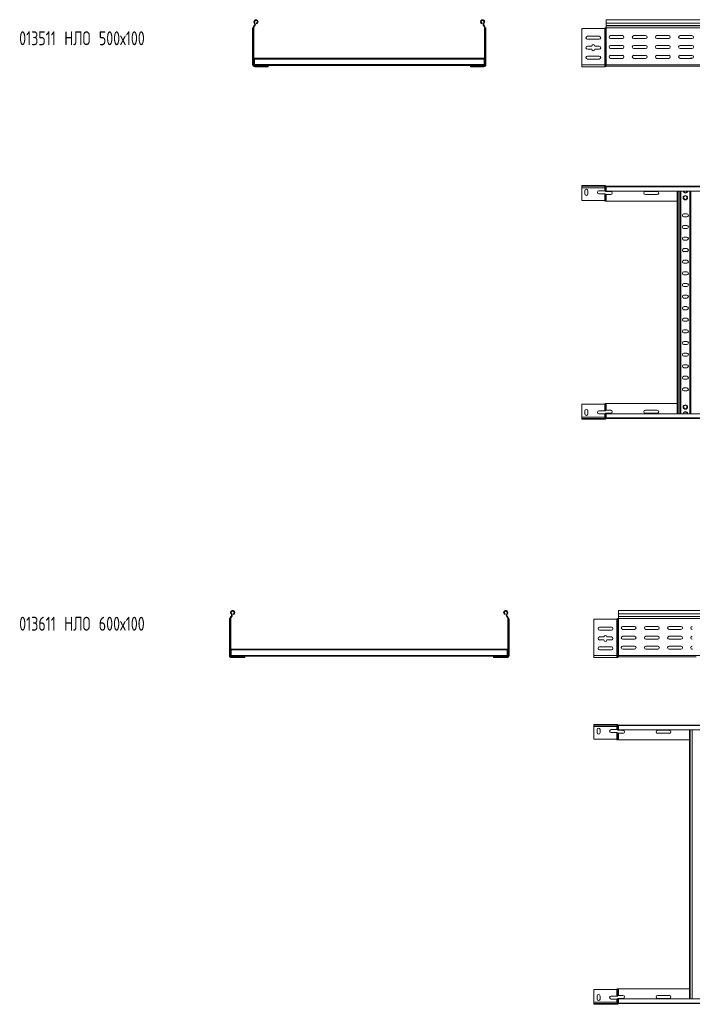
# Model space of a CAD drawing. Header units: millimetres. Extents: x -675 to 3565, y -5029 to -70.
# Tile 1 of 14: x -673 to 777, y -5029 to -2908. Entities that reach past the tile are written whole.
import ezdxf

# ---------------------------------------------------------------- set-up
doc = ezdxf.new("R2010")
doc.units = ezdxf.units.MM
doc.styles.add('SLDTEXTSTYLE0', font='TXT', dxfattribs={"width": 0.7, "bigfont": 'bigfont'})

msp = doc.modelspace()

# ---------------------------------------------------------------- linework, layer by layer
at = {"color": 7, "linetype": 'Continuous', "lineweight": 15}
for p, q in [((-171.2, -2926.6), (-171.1, -2926.2)), ((-171.2, -3005.1), (-171.2, -2926.6)), ((-170.4, -2925.6), (-170.2, -2925.6)), ((-170.2, -3005.1), (-170.2, -2925.6)), ((-170.2, -2925.6), (-169.7, -2925.6)), ((-169.7, -2925.4), (-168.2, -2925.4)), ((-169.7, -2925.4), (-169.7, -3005.1)), ((-168.2, -2925.4), (-168.2, -3005.1)), ((-167.7, -2920.9), (-168, -2921.2)), ((-166.9, -2922.3), (-168, -2921.2)), ((-167.7, -2920.9), (-166.6, -2921.9)), ((-166.3, -2914.6), (-167.5, -2915.6)), ((-166.6, -2921.9), (-166.9, -2922.3)), ((-162.6, -2917), (-163, -2915.6)), ((323.3, -2917), (323.7, -2915.6)), ((327, -2914.6), (328.2, -2915.6)), ((328.3, -2920.9), (327.3, -2921.9)), ((327.3, -2921.9), (327.6, -2922.3)), ((327.6, -2922.3), (328.7, -2921.2)), ((328.3, -2920.9), (328.7, -2921.2)), ((328.8, -2925.4), (328.8, -3005.1)), ((330.3, -2925.4), (328.8, -2925.4)), ((330.3, -2925.4), (330.3, -3005.1)), ((330.8, -2925.6), (330.3, -2925.6)), ((330.8, -3005.1), (330.8, -2925.6)), ((331.1, -2925.6), (330.8, -2925.6)), ((331.8, -2926.6), (331.8, -2926.2)), ((331.8, -3005.1), (331.8, -2926.6)), ((586.4, -2927.1), (538.4, -2927.1)), ((538.4, -2927.1), (538.4, -3005.1)), ((588.1, -2926.6), (588.6, -2926.2)), ((588.1, -3005.1), (588.1, -2926.6)), ((590, -2925.6), (590.3, -2925.6)), ((590.3, -3005.1), (590.3, -2925.6)), ((590.3, -2925.6), (591.4, -2925.6)), ((3538.4, -2908.1), (591.4, -2908.1)), ((591.4, -2908.1), (591.4, -2915.6)), ((591.4, -2915.6), (3538.4, -2915.6)), ((591.4, -2915.6), (591.4, -2920.9)), ((591.4, -2921.2), (591.4, -2920.9)), ((591.4, -2920.9), (3538.4, -2920.9)), ((591.4, -2921.2), (3538.4, -2921.2)), ((591.4, -2921.2), (591.4, -2925.1)), ((591.4, -2925.4), (3538.4, -2925.4)), ((591.4, -3005.1), (591.4, -2925.6)), ((550.7, -2943.9), (576.2, -2943.9)), ((626.2, -2942.4), (600.7, -2942.4)), ((676.2, -2942.4), (650.7, -2942.4)), ((726.2, -2942.4), (700.7, -2942.4)), ((776.2, -2942.4), (750.7, -2942.4)), ((576.2, -2950.4), (550.7, -2950.4)), ((550.7, -2965.1), (560.2, -2965.1)), ((566.7, -2965.1), (576.2, -2965.1)), ((600.7, -2948.9), (626.2, -2948.9)), ((626.2, -2963.6), (600.7, -2963.6)), ((650.7, -2948.9), (676.2, -2948.9)), ((676.2, -2963.6), (650.7, -2963.6)), ((700.7, -2948.9), (726.2, -2948.9)), ((726.2, -2963.6), (700.7, -2963.6)), ((750.7, -2948.9), (776.2, -2948.9)), ((776.2, -2963.6), (750.7, -2963.6)), ((560.2, -2971.6), (550.7, -2971.6)), ((550.7, -2986.4), (576.2, -2986.4)), ((576.2, -2971.6), (566.7, -2971.6)), ((600.7, -2970.1), (626.2, -2970.1)), ((626.2, -2984.9), (600.7, -2984.9)), ((650.7, -2970.1), (676.2, -2970.1)), ((676.2, -2984.9), (650.7, -2984.9)), ((700.7, -2970.1), (726.2, -2970.1)), ((726.2, -2984.9), (700.7, -2984.9)), ((750.7, -2970.1), (776.2, -2970.1)), ((776.2, -2984.9), (750.7, -2984.9)), ((-171.2, -3005.1), (-170.2, -3005.1)), ((-170.2, -3005.1), (-169.7, -3005.1)), ((-168.2, -3005.1), (-169.7, -3005.1)), ((-167.3, -3006), (-167.3, -3006.5)), ((-167.3, -3006), (-167.2, -3006)), ((-167.3, -3008), (-167.3, -3008.1)), ((-167.3, -3008.1), (-166.7, -3008.1)), ((-167.2, -2991.2), (327.8, -2991.2)), ((-167.2, -2991.2), (-167.2, -2993)), ((-167.2, -2993), (327.8, -2993)), ((-167.2, -2993), (-167.2, -3004.8)), ((-167.2, -3004.8), (-167.2, -3006.5)), ((-167.2, -3004.8), (327.8, -3004.8)), ((-166.7, -3008.1), (-166.7, -3006.6)), ((-166.7, -3006.6), (-137.7, -3006.6)), ((-166.7, -3008.1), (-137.7, -3008.1)), ((-166.7, -3008.6), (-166.7, -3008.1)), ((-166.7, -3008.6), (-158.7, -3008.6)), ((-166.7, -3009.6), (-166.7, -3008.6)), ((-166.7, -3009.6), (-159.9, -3009.6)), ((-159.9, -3009.6), (-153.4, -3009.6)), ((-153.4, -3009.6), (-153.4, -3008.1)), ((-153.4, -3009.6), (-138.7, -3009.6)), ((-152.2, -3008.6), (-137.7, -3008.6)), ((-138.3, -3009.6), (-138.7, -3009.6)), ((-137.7, -3006.6), (298.3, -3006.6)), ((-137.7, -3006.6), (-137.7, -3008.1)), ((-137.7, -3008.6), (-137.7, -3008.1)), ((-137.7, -3008.9), (-137.7, -3008.6)), ((298.3, -3006.6), (298.3, -3008.1)), ((327.3, -3006.6), (298.3, -3006.6)), ((327.3, -3008.1), (298.3, -3008.1)), ((298.3, -3008.6), (298.3, -3008.1)), ((312.9, -3008.6), (298.3, -3008.6)), ((298.3, -3008.9), (298.3, -3008.6)), ((298.9, -3009.6), (299.4, -3009.6)), ((314.1, -3009.6), (299.4, -3009.6)), ((314.1, -3009.6), (314.1, -3008.1)), ((320.6, -3009.6), (314.1, -3009.6)), ((327.3, -3008.6), (319.4, -3008.6)), ((327.3, -3009.6), (320.6, -3009.6)), ((327.3, -3008.1), (327.3, -3006.6)), ((327.3, -3008.1), (327.9, -3008.1)), ((327.3, -3008.6), (327.3, -3008.1)), ((327.3, -3009.6), (327.3, -3008.6)), ((327.8, -2991.2), (327.8, -2993)), ((327.8, -2993), (327.8, -3004.8)), ((327.8, -3004.8), (327.8, -3006.5)), ((327.8, -3006), (327.9, -3006)), ((327.9, -3006.5), (327.9, -3006)), ((327.9, -3008.1), (327.9, -3008)), ((328.8, -3005.1), (330.3, -3005.1)), ((330.8, -3005.1), (330.3, -3005.1)), ((331.8, -3005.1), (330.8, -3005.1)), ((538.4, -3005.1), (588.1, -3005.1)), ((538.4, -3005.1), (538.4, -3009.6)), ((538.4, -3009.6), (588.1, -3009.6)), ((576.2, -2992.9), (550.7, -2992.9)), ((588.1, -3005.1), (588.1, -3009.6)), ((588.1, -3005.1), (590.3, -3005.1)), ((590.3, -3005.1), (590.3, -3008.6)), ((590.3, -3005.1), (591.4, -3005.1)), ((591.4, -3005.1), (591.4, -3008.1)), ((591.4, -3005.1), (3538.4, -3005.1)), ((591.4, -3008.1), (759, -3008.1)), ((600.7, -2991.4), (626.2, -2991.4)), ((650.7, -2991.4), (676.2, -2991.4)), ((700.7, -2991.4), (726.2, -2991.4)), ((749.6, -2991.2), (750.1, -2991.2)), ((750.7, -2991.4), (776.2, -2991.4)), ((759, -3008.1), (764.9, -3008.1)), ((764.9, -3008.1), (1644, -3008.1)), ((773.7, -2991.2), (777.3, -2991.2)), ((538.4, -3265.6), (538.4, -3267.1)), ((586.4, -3265.6), (538.4, -3265.6)), ((586.4, -3267.1), (586.4, -3265.6)), ((586.4, -3265.6), (588.1, -3265.6)), ((588.1, -3265.6), (588.6, -3265.6)), ((588.6, -3265.6), (588.6, -3267.2)), ((590, -3266.3), (590, -3268.2)), ((538.4, -3267.1), (586.4, -3267.1)), ((538.4, -3270.1), (538.4, -3267.1)), ((588.1, -3270.1), (538.4, -3270.1)), ((538.4, -3297.6), (538.4, -3270.1)), ((545.2, -3283.3), (545.2, -3276.8)), ((551.7, -3276.8), (551.7, -3283.3)), ((575.7, -3276.8), (588.1, -3276.8)), ((588.1, -3283.3), (575.7, -3283.3)), ((588.1, -3267.1), (586.4, -3267.1)), ((588.6, -3267.2), (588.1, -3267.1)), ((588.1, -3267.1), (588.1, -3270.1)), ((589.2, -3270.1), (588.1, -3270.1)), ((588.1, -3270.1), (588.1, -3276.8)), ((588.1, -3283.3), (588.1, -3298.1)), ((589.2, -3267.6), (589.2, -3270.1)), ((591.4, -3270.1), (589.2, -3270.1)), ((589.2, -3270.1), (589.2, -3277.1)), ((589.2, -3283.6), (589.2, -3298.9)), ((590.9, -3268.6), (590.9, -3267.1)), ((590.9, -3267.1), (591.4, -3267.1)), ((591.4, -3267.1), (3538.4, -3267.1)), ((591.4, -3268.2), (591.4, -3267.1)), ((3538.4, -3268.2), (591.4, -3268.2)), ((591.4, -3277.3), (591.4, -3268.2)), ((591.4, -3277.3), (3538.4, -3277.3)), ((601.2, -3278.3), (591.4, -3278.3)), ((591.4, -3284.8), (591.4, -3299.1)), ((591.4, -3284.8), (601.2, -3284.8)), ((701.2, -3278.3), (675.7, -3278.3)), ((675.7, -3284.8), (701.2, -3284.8)), ((744.4, -3756.9), (744.4, -3277.3)), ((751.9, -3756.9), (751.9, -3277.3)), ((771.9, -3756.9), (771.9, -3277.3)), ((586.4, -3297.6), (538.4, -3297.6)), ((588.1, -3298.1), (588.6, -3298.5)), ((591.4, -3299.1), (590, -3299.1)), ((591.4, -3299.1), (744.4, -3299.1)), ((765.2, -3326.3), (758.7, -3326.3)), ((758.7, -3332.8), (765.2, -3332.8)), ((765.2, -3351.3), (758.7, -3351.3)), ((758.7, -3357.8), (765.2, -3357.8)), ((765.2, -3376.3), (758.7, -3376.3)), ((758.7, -3382.8), (765.2, -3382.8)), ((765.2, -3401.3), (758.7, -3401.3)), ((758.7, -3407.8), (765.2, -3407.8)), ((765.2, -3426.3), (758.7, -3426.3)), ((758.7, -3432.8), (765.2, -3432.8)), ((765.2, -3451.3), (758.7, -3451.3)), ((758.7, -3457.8), (765.2, -3457.8)), ((765.2, -3476.3), (758.7, -3476.3)), ((758.7, -3482.8), (765.2, -3482.8)), ((765.2, -3501.3), (758.7, -3501.3)), ((758.7, -3507.8), (765.2, -3507.8)), ((765.2, -3526.3), (758.7, -3526.3)), ((758.7, -3532.8), (765.2, -3532.8)), ((765.2, -3551.3), (758.7, -3551.3)), ((758.7, -3557.8), (765.2, -3557.8)), ((765.2, -3576.3), (758.7, -3576.3)), ((758.7, -3582.8), (765.2, -3582.8)), ((765.2, -3601.3), (758.7, -3601.3)), ((758.7, -3607.8), (765.2, -3607.8)), ((765.2, -3626.3), (758.7, -3626.3)), ((758.7, -3632.8), (765.2, -3632.8)), ((765.2, -3651.3), (758.7, -3651.3)), ((758.7, -3657.8), (765.2, -3657.8)), ((765.2, -3676.3), (758.7, -3676.3)), ((758.7, -3682.8), (765.2, -3682.8)), ((765.2, -3701.3), (758.7, -3701.3)), ((758.7, -3707.8), (765.2, -3707.8)), ((586.4, -3736.6), (538.4, -3736.6)), ((538.4, -3736.6), (538.4, -3764.1)), ((545.2, -3750.8), (545.2, -3757.3)), ((551.7, -3757.3), (551.7, -3750.8)), ((588.1, -3750.8), (575.7, -3750.8)), ((588.1, -3736.1), (588.6, -3735.7)), ((588.1, -3750.8), (588.1, -3736.1)), ((589.2, -3750.5), (589.2, -3735.3)), ((591.4, -3735.1), (590, -3735.1)), ((591.4, -3749.3), (591.4, -3735.1)), ((591.4, -3735.1), (744.4, -3735.1)), ((591.4, -3749.3), (601.2, -3749.3)), ((675.7, -3749.3), (701.2, -3749.3)), ((588.1, -3764.1), (538.4, -3764.1)), ((538.4, -3764.1), (538.4, -3767.1)), ((538.4, -3768.6), (538.4, -3767.1)), ((538.4, -3767.1), (586.4, -3767.1)), ((586.4, -3768.6), (538.4, -3768.6)), ((575.7, -3757.3), (588.1, -3757.3)), ((586.4, -3767.1), (586.4, -3768.6)), ((588.1, -3767.1), (586.4, -3767.1)), ((586.4, -3768.6), (588.1, -3768.6)), ((588.1, -3764.1), (588.1, -3757.3)), ((588.1, -3767.1), (588.1, -3764.1)), ((589.2, -3764.1), (588.1, -3764.1)), ((588.6, -3767), (588.1, -3767.1)), ((588.1, -3768.6), (588.6, -3768.6)), ((588.6, -3768.6), (588.6, -3767)), ((589.2, -3764.1), (589.2, -3757)), ((589.2, -3766.6), (589.2, -3764.1)), ((591.4, -3764.1), (589.2, -3764.1)), ((590, -3767.9), (590, -3765.9)), ((590.9, -3765.6), (590.9, -3767.1)), ((590.9, -3767.1), (591.4, -3767.1)), ((601.2, -3755.8), (591.4, -3755.8)), ((3538.4, -3756.9), (591.4, -3756.9)), ((591.4, -3756.9), (591.4, -3766)), ((591.4, -3766), (3538.4, -3766)), ((591.4, -3766), (591.4, -3767.1)), ((591.4, -3767.1), (3538.4, -3767.1)), ((701.2, -3755.8), (675.7, -3755.8)), ((-221.2, -4199.4), (-221.1, -4199)), ((-221.2, -4277.9), (-221.2, -4199.4)), ((-220.4, -4198.4), (-220.2, -4198.4)), ((-220.2, -4277.9), (-220.2, -4198.4)), ((-220.2, -4198.4), (-219.7, -4198.4)), ((-219.7, -4198.2), (-218.2, -4198.2)), ((-219.7, -4198.2), (-219.7, -4277.9)), ((-218.2, -4198.2), (-218.2, -4277.9)), ((-217.7, -4193.7), (-218, -4194)), ((-216.9, -4195.1), (-218, -4194)), ((-217.7, -4193.7), (-216.6, -4194.7)), ((-216.3, -4187.4), (-217.5, -4188.4)), ((-216.6, -4194.7), (-216.9, -4195.1)), ((-212.6, -4189.8), (-213, -4188.4)), ((373.3, -4189.8), (373.7, -4188.4)), ((377, -4187.4), (378.2, -4188.4)), ((378.3, -4193.7), (377.3, -4194.7)), ((377.3, -4194.7), (377.6, -4195.1)), ((377.6, -4195.1), (378.7, -4194)), ((378.3, -4193.7), (378.7, -4194)), ((380.3, -4198.2), (378.8, -4198.2)), ((378.8, -4198.2), (378.8, -4277.9)), ((380.3, -4198.2), (380.3, -4277.9)), ((380.8, -4198.4), (380.3, -4198.4)), ((380.8, -4277.9), (380.8, -4198.4)), ((381.1, -4198.4), (380.8, -4198.4)), ((381.8, -4199.4), (381.8, -4199)), ((381.8, -4277.9), (381.8, -4199.4)), ((614.3, -4199.4), (614.8, -4199)), ((614.3, -4277.9), (614.3, -4199.4)), ((616.3, -4198.4), (616.6, -4198.4)), ((616.6, -4277.9), (616.6, -4198.4)), ((616.6, -4198.4), (617.7, -4198.4)), ((617.6, -4198.2), (3564.7, -4198.2)), ((3564.7, -4180.9), (617.7, -4180.9)), ((617.7, -4180.9), (617.7, -4188.4)), ((617.7, -4188.4), (3564.7, -4188.4)), ((617.7, -4188.4), (617.7, -4193.7)), ((617.7, -4194), (617.7, -4193.7)), ((617.7, -4193.7), (3564.7, -4193.7)), ((617.7, -4194), (3564.7, -4194)), ((617.7, -4194), (617.7, -4197.9)), ((617.7, -4277.9), (617.7, -4198.4)), ((564.7, -4199.9), (564.7, -4277.9)), ((612.7, -4199.9), (564.7, -4199.9)), ((576.9, -4216.7), (602.4, -4216.7)), ((652.4, -4215.2), (626.9, -4215.2)), ((702.4, -4215.2), (676.9, -4215.2)), ((752.4, -4215.2), (726.9, -4215.2)), ((602.4, -4223.2), (576.9, -4223.2)), ((576.9, -4237.9), (586.4, -4237.9)), ((592.9, -4237.9), (602.4, -4237.9)), ((626.9, -4221.7), (652.4, -4221.7)), ((652.4, -4236.4), (626.9, -4236.4)), ((676.9, -4221.7), (702.4, -4221.7)), ((702.4, -4236.4), (676.9, -4236.4)), ((726.9, -4221.7), (752.4, -4221.7)), ((752.4, -4236.4), (726.9, -4236.4)), ((586.4, -4244.4), (576.9, -4244.4)), ((576.9, -4259.2), (602.4, -4259.2)), ((602.4, -4244.4), (592.9, -4244.4)), ((626.9, -4242.9), (652.4, -4242.9)), ((652.4, -4257.7), (626.9, -4257.7)), ((676.9, -4242.9), (702.4, -4242.9)), ((702.4, -4257.7), (676.9, -4257.7)), ((726.9, -4242.9), (752.4, -4242.9)), ((752.4, -4257.7), (726.9, -4257.7)), ((-221.2, -4277.9), (-220.2, -4277.9)), ((-220.2, -4277.9), (-219.7, -4277.9)), ((-218.2, -4277.9), (-219.7, -4277.9)), ((-217.3, -4278.8), (-217.3, -4279.3)), ((-217.3, -4278.8), (-217.2, -4278.8)), ((-217.3, -4280.9), (-217.3, -4280.9)), ((-217.3, -4280.9), (-216.7, -4280.9)), ((-217.2, -4264), (-217.2, -4265.8)), ((-217.2, -4264), (377.8, -4264)), ((-217.2, -4265.8), (377.8, -4265.8)), ((-217.2, -4265.8), (-217.2, -4277.6)), ((-217.2, -4277.6), (377.8, -4277.6)), ((-217.2, -4277.6), (-217.2, -4279.3)), ((-216.7, -4280.9), (-216.7, -4279.4)), ((-216.7, -4279.4), (-187.7, -4279.4)), ((-216.7, -4280.9), (-187.7, -4280.9)), ((-216.7, -4281.4), (-216.7, -4280.9)), ((-216.7, -4281.4), (-208.7, -4281.4)), ((-216.7, -4282.4), (-216.7, -4281.4)), ((-216.7, -4282.4), (-209.9, -4282.4)), ((-209.9, -4282.4), (-203.4, -4282.4)), ((-203.4, -4282.4), (-203.4, -4280.9)), ((-203.4, -4282.4), (-188.7, -4282.4)), ((-202.2, -4281.4), (-187.7, -4281.4)), ((-188.3, -4282.4), (-188.7, -4282.4)), ((-187.7, -4279.4), (348.3, -4279.4)), ((-187.7, -4279.4), (-187.7, -4280.9)), ((-187.7, -4281.4), (-187.7, -4280.9)), ((-187.7, -4281.7), (-187.7, -4281.4)), ((377.3, -4279.4), (348.3, -4279.4)), ((348.3, -4279.4), (348.3, -4280.9)), ((377.3, -4280.9), (348.3, -4280.9)), ((348.3, -4281.4), (348.3, -4280.9)), ((362.9, -4281.4), (348.3, -4281.4)), ((348.3, -4281.7), (348.3, -4281.4)), ((348.9, -4282.4), (349.4, -4282.4)), ((364.1, -4282.4), (349.4, -4282.4)), ((364.1, -4282.4), (364.1, -4280.9)), ((370.6, -4282.4), (364.1, -4282.4)), ((377.3, -4281.4), (369.4, -4281.4)), ((377.3, -4282.4), (370.6, -4282.4)), ((377.3, -4280.9), (377.3, -4279.4)), ((377.3, -4280.9), (377.9, -4280.9)), ((377.3, -4281.4), (377.3, -4280.9)), ((377.3, -4282.4), (377.3, -4281.4)), ((377.8, -4264), (377.8, -4265.8)), ((377.8, -4265.8), (377.8, -4277.6)), ((377.8, -4277.6), (377.8, -4279.3)), ((377.8, -4278.8), (377.9, -4278.8)), ((377.9, -4279.3), (377.9, -4278.8)), ((377.9, -4280.9), (377.9, -4280.9)), ((378.8, -4277.9), (380.3, -4277.9)), ((380.8, -4277.9), (380.3, -4277.9)), ((381.8, -4277.9), (380.8, -4277.9)), ((564.7, -4277.9), (564.7, -4282.4)), ((564.7, -4277.9), (614.3, -4277.9)), ((564.7, -4282.4), (614.3, -4282.4)), ((602.4, -4265.7), (576.9, -4265.7)), ((614.3, -4277.9), (614.3, -4282.4)), ((614.3, -4277.9), (616.6, -4277.9)), ((616.6, -4277.9), (616.6, -4281.4)), ((616.6, -4277.9), (617.7, -4277.9)), ((617.7, -4277.9), (617.7, -4280.9)), ((617.7, -4277.9), (3564.7, -4277.9)), ((617.7, -4280.9), (785.2, -4280.9)), ((626.9, -4264.2), (652.4, -4264.2)), ((676.9, -4264.2), (702.4, -4264.2)), ((726.9, -4264.2), (752.4, -4264.2)), ((775.8, -4264), (776.4, -4264)), ((564.7, -4426.3), (564.7, -4427.8)), ((612.7, -4426.3), (564.7, -4426.3)), ((564.7, -4427.8), (612.7, -4427.8)), ((564.7, -4430.8), (564.7, -4427.8)), ((614.3, -4430.8), (564.7, -4430.8)), ((564.7, -4458.3), (564.7, -4430.8)), ((612.7, -4427.8), (612.7, -4426.3)), ((612.7, -4426.3), (614.3, -4426.3)), ((614.3, -4427.8), (612.7, -4427.8)), ((614.3, -4426.3), (614.8, -4426.3)), ((614.8, -4427.9), (614.3, -4427.8)), ((614.3, -4427.8), (614.3, -4430.8)), ((615.4, -4430.8), (614.3, -4430.8)), ((614.3, -4430.8), (614.3, -4437.5)), ((614.8, -4426.3), (614.8, -4427.9)), ((615.4, -4428.3), (615.4, -4430.8)), ((617.7, -4430.8), (615.4, -4430.8)), ((615.4, -4430.8), (615.4, -4437.8)), ((616.3, -4427), (616.3, -4428.9)), ((617.2, -4429.2), (617.2, -4427.8)), ((617.2, -4427.8), (617.6, -4427.8)), ((617.6, -4427.8), (3564.7, -4427.8)), ((617.7, -4428.9), (617.7, -4427.8)), ((3564.7, -4428.9), (617.7, -4428.9)), ((617.7, -4438), (617.7, -4428.9)), ((571.4, -4444), (571.4, -4437.5)), ((577.9, -4437.5), (577.9, -4444)), ((601.9, -4437.5), (614.3, -4437.5)), ((614.3, -4444), (601.9, -4444)), ((614.3, -4444), (614.3, -4458.8)), ((615.4, -4444.3), (615.4, -4459.6)), ((617.7, -4438), (3564.7, -4438)), ((627.4, -4439), (617.7, -4439)), ((617.7, -4445.5), (617.7, -4459.8)), ((617.7, -4445.5), (627.4, -4445.5)), ((727.4, -4439), (701.9, -4439)), ((701.9, -4445.5), (727.4, -4445.5)), ((770.7, -5017.5), (770.7, -4438)), ((612.7, -4458.3), (564.7, -4458.3)), ((614.3, -4458.8), (614.8, -4459.2)), ((617.7, -4459.8), (616.3, -4459.8)), ((617.7, -4459.8), (770.7, -4459.8)), ((612.7, -4997.3), (564.7, -4997.3)), ((564.7, -4997.3), (564.7, -5024.8)), ((614.3, -4996.8), (614.8, -4996.4)), ((614.3, -5011.5), (614.3, -4996.8)), ((615.4, -5011.2), (615.4, -4995.9)), ((617.7, -4995.8), (616.3, -4995.8)), ((617.7, -5010), (617.7, -4995.8)), ((617.7, -4995.8), (770.7, -4995.8)), ((614.3, -5024.8), (564.7, -5024.8)), ((564.7, -5024.8), (564.7, -5027.8)), ((571.4, -5011.5), (571.4, -5018)), ((577.9, -5018), (577.9, -5011.5)), ((614.3, -5011.5), (601.9, -5011.5)), ((601.9, -5018), (614.3, -5018)), ((614.3, -5024.8), (614.3, -5018)), ((614.3, -5027.8), (614.3, -5024.8)), ((615.4, -5024.8), (614.3, -5024.8)), ((615.4, -5024.8), (615.4, -5017.7)), ((615.4, -5027.3), (615.4, -5024.8)), ((617.7, -5024.8), (615.4, -5024.8)), ((616.3, -5028.6), (616.3, -5026.6)), ((617.2, -5026.3), (617.2, -5027.8)), ((617.7, -5010), (627.4, -5010)), ((627.4, -5016.5), (617.7, -5016.5)), ((3564.7, -5017.5), (617.7, -5017.5)), ((617.7, -5017.5), (617.7, -5026.6)), ((617.7, -5026.6), (3564.7, -5026.6)), ((617.7, -5026.6), (617.7, -5027.8)), ((701.9, -5010), (727.4, -5010)), ((727.4, -5016.5), (701.9, -5016.5)), ((564.7, -5029.3), (564.7, -5027.8)), ((564.7, -5027.8), (612.7, -5027.8)), ((612.7, -5029.3), (564.7, -5029.3)), ((612.7, -5027.8), (612.7, -5029.3)), ((614.3, -5027.8), (612.7, -5027.8)), ((612.7, -5029.3), (614.3, -5029.3)), ((614.8, -5027.7), (614.3, -5027.8)), ((614.3, -5029.3), (614.8, -5029.2)), ((614.8, -5029.2), (614.8, -5027.7)), ((617.2, -5027.8), (617.6, -5027.8)), ((617.6, -5027.8), (3564.7, -5027.8))]:
    msp.add_line(p, q, dxfattribs=at)
at = {"color": 8, "linetype": 'Continuous', "lineweight": 15}
for p, q in [((-152.7, -3009.1), (-152.7, -3008.1)), ((313.3, -3009.1), (313.3, -3008.1)), ((750.1, -2991.3), (750.1, -2991.2)), ((773.7, -2991.2), (773.7, -2991.4)), ((591.4, -3277.3), (591.4, -3278.3)), ((746.2, -3756.9), (746.2, -3277.3)), ((750.1, -3756.9), (750.1, -3277.3)), ((773.7, -3756.9), (773.7, -3277.3)), ((591.4, -3756.9), (591.4, -3755.8)), ((-202.7, -4281.9), (-202.7, -4280.9)), ((363.3, -4281.9), (363.3, -4280.9)), ((776.4, -4264.1), (776.4, -4264)), ((617.7, -4438), (617.7, -4439)), ((772.5, -5017.5), (772.5, -4438)), ((776.4, -5017.5), (776.4, -4438)), ((617.7, -5017.5), (617.7, -5016.5))]:
    msp.add_line(p, q, dxfattribs=at)
at = {"color": 7, "linetype": 'Continuous', "lineweight": 15}
for centre, radius in [((761.9, -3291.6), 4.75), ((761.9, -3291.6), 3.75), ((761.9, -3742.6), 4.75), ((761.9, -3742.6), 3.75)]:
    msp.add_circle(centre, radius, dxfattribs=at)
for centre, radius, start, end in [((-163.7, -2925.4), 6, 136.4649, 180), ((-164, -2912.7), 4.55, 288.1, 219.6816), ((-163.7, -2925.4), 4.5, 136.4649, 180), ((-170.6, -2918.1), 4, 316.4649, 39.6816), ((-164, -2912.7), 3.05, 288.1, 219.6816), ((-170.6, -2918.1), 5.5, 316.4649, 39.6816), ((324.7, -2912.7), 4.55, 320.3184, 251.9), ((324.7, -2912.7), 3.05, 320.3184, 251.9), ((331.2, -2918.1), 5.5, 140.3184, 223.5351), ((331.2, -2918.1), 4, 140.3184, 223.5351), ((324.3, -2925.4), 4.5, 0, 43.5351), ((324.3, -2925.4), 6, 0, 43.5351), ((586.4, -2924.1), 3, 270, 303.007), ((590.9, -2925.1), 0.5, 270, 328.6677), ((550.7, -2947.1), 3.25, 90, 270), ((576.2, -2947.1), 3.25, 270, 90), ((600.7, -2945.6), 3.25, 90, 270), ((626.2, -2945.6), 3.25, 270, 90), ((650.7, -2945.6), 3.25, 90, 270), ((676.2, -2945.6), 3.25, 270, 90), ((700.7, -2945.6), 3.25, 90, 270), ((726.2, -2945.6), 3.25, 270, 90), ((750.7, -2945.6), 3.25, 90, 270), ((776.2, -2945.6), 3.25, 270, 90), ((550.7, -2968.4), 3.25, 90, 270), ((563.4, -2965.1), 3.25, 0, 180), ((576.2, -2968.4), 3.25, 270, 90), ((600.7, -2966.9), 3.25, 90, 270), ((626.2, -2966.9), 3.25, 270, 90), ((650.7, -2966.9), 3.25, 90, 270), ((676.2, -2966.9), 3.25, 270, 90), ((700.7, -2966.9), 3.25, 90, 270), ((726.2, -2966.9), 3.25, 270, 90), ((750.7, -2966.9), 3.25, 90, 270), ((776.2, -2966.9), 3.25, 270, 90), ((550.7, -2989.6), 3.25, 90, 270), ((563.4, -2971.6), 3.25, 180, 0), ((576.2, -2989.6), 3.25, 270, 90), ((600.7, -2988.1), 3.25, 90, 270), ((626.2, -2988.1), 3.25, 270, 90), ((650.7, -2988.1), 3.25, 90, 270), ((676.2, -2988.1), 3.25, 270, 90), ((700.7, -2988.1), 3.25, 90, 270), ((726.2, -2988.1), 3.25, 270, 90), ((750.7, -2988.1), 3.25, 90, 270), ((776.2, -2988.1), 3.25, 270, 90), ((-166.7, -3005.1), 4.5, 180, 270), ((-166.7, -3005.1), 3.5, 180, 270), ((-166.7, -3005.1), 3, 180, 270), ((-166.7, -3005.1), 1.5, 180, 270), ((327.3, -3005.1), 3, 270, 0), ((327.3, -3005.1), 1.5, 270, 0), ((327.3, -3005.1), 3.5, 270, 0), ((327.3, -3005.1), 4.5, 270, 0), ((588.1, -3006.6), 3, 270, 318.1897), ((591.4, -3009.6), 1.5, 90, 138.1897), ((750.1, -2993), 1.8, 63.4372, 90), ((773.7, -2993), 1.8, 90, 116.5628), ((588.1, -3268.6), 3, 41.8103, 49.797), ((548.4, -3276.8), 3.25, 0, 180), ((548.4, -3283.3), 3.25, 180, 0), ((575.7, -3280.1), 3.25, 90, 270), ((591.4, -3265.6), 3, 241.8009, 260.4059), ((591.4, -3265.6), 1.5, 221.8103, 270), ((601.2, -3281.6), 3.25, 270, 90), ((675.7, -3281.6), 3.25, 90, 270), ((701.2, -3281.6), 3.25, 270, 90), ((761.9, -3277), 4.75, 183.9233, 356.0767), ((586.4, -3300.6), 3, 56.993, 90), ((758.7, -3329.6), 3.25, 90, 270), ((765.2, -3329.6), 3.25, 270, 90), ((758.7, -3354.6), 3.25, 90, 270), ((765.2, -3354.6), 3.25, 270, 90), ((758.7, -3379.6), 3.25, 90, 270), ((765.2, -3379.6), 3.25, 270, 90), ((758.7, -3404.6), 3.25, 90, 270), ((765.2, -3404.6), 3.25, 270, 90), ((758.7, -3429.6), 3.25, 90, 270), ((765.2, -3429.6), 3.25, 270, 90), ((758.7, -3454.6), 3.25, 90, 270), ((765.2, -3454.6), 3.25, 270, 90), ((758.7, -3479.6), 3.25, 90, 270), ((765.2, -3479.6), 3.25, 270, 90), ((758.7, -3504.6), 3.25, 90, 270), ((765.2, -3504.6), 3.25, 270, 90), ((758.7, -3529.6), 3.25, 90, 270), ((765.2, -3529.6), 3.25, 270, 90), ((758.7, -3554.6), 3.25, 90, 270), ((765.2, -3554.6), 3.25, 270, 90), ((758.7, -3579.6), 3.25, 90, 270), ((765.2, -3579.6), 3.25, 270, 90), ((758.7, -3604.6), 3.25, 90, 270), ((765.2, -3604.6), 3.25, 270, 90), ((758.7, -3629.6), 3.25, 90, 270), ((765.2, -3629.6), 3.25, 270, 90), ((758.7, -3654.6), 3.25, 90, 270), ((765.2, -3654.6), 3.25, 270, 90), ((758.7, -3679.6), 3.25, 90, 270), ((765.2, -3679.6), 3.25, 270, 90), ((758.7, -3704.6), 3.25, 90, 270), ((765.2, -3704.6), 3.25, 270, 90), ((548.4, -3750.8), 3.25, 0, 180), ((575.7, -3754.1), 3.25, 90, 270), ((586.4, -3733.6), 3, 270, 303.007), ((601.2, -3752.6), 3.25, 270, 90), ((675.7, -3752.6), 3.25, 90, 270), ((701.2, -3752.6), 3.25, 270, 90), ((761.9, -3757.2), 4.75, 3.9233, 176.0767), ((548.4, -3757.3), 3.25, 180, 0), ((591.4, -3768.6), 3, 99.5941, 118.1991), ((588.1, -3765.6), 3, 310.203, 318.1897), ((591.4, -3768.6), 1.5, 90, 138.1897), ((-213.7, -4198.2), 6, 136.4649, 180), ((-214, -4185.5), 4.55, 288.1, 219.6816), ((-213.7, -4198.2), 4.5, 136.4649, 180), ((-220.6, -4190.9), 4, 316.4649, 39.6816), ((-214, -4185.5), 3.05, 288.1, 219.6816), ((-220.6, -4190.9), 5.5, 316.4649, 39.6816), ((374.7, -4185.5), 4.55, 320.3184, 251.9), ((374.7, -4185.5), 3.05, 320.3184, 251.9), ((381.2, -4190.9), 5.5, 140.3184, 223.5351), ((381.2, -4190.9), 4, 140.3184, 223.5351), ((374.3, -4198.2), 4.5, 0, 43.5351), ((374.3, -4198.2), 6, 0, 43.5351), ((612.7, -4196.9), 3, 270, 303.007), ((617.2, -4197.9), 0.5, 270, 328.6677), ((576.9, -4219.9), 3.25, 90, 270), ((602.4, -4219.9), 3.25, 270, 90), ((626.9, -4218.4), 3.25, 90, 270), ((652.4, -4218.4), 3.25, 270, 90), ((676.9, -4218.4), 3.25, 90, 270), ((702.4, -4218.4), 3.25, 270, 90), ((726.9, -4218.4), 3.25, 90, 270), ((752.4, -4218.4), 3.25, 270, 90), ((776.9, -4218.4), 3.25, 90, 270), ((576.9, -4241.2), 3.25, 90, 270), ((589.7, -4237.9), 3.25, 0, 180), ((602.4, -4241.2), 3.25, 270, 90), ((626.9, -4239.7), 3.25, 90, 270), ((652.4, -4239.7), 3.25, 270, 90), ((676.9, -4239.7), 3.25, 90, 270), ((702.4, -4239.7), 3.25, 270, 90), ((726.9, -4239.7), 3.25, 90, 270), ((752.4, -4239.7), 3.25, 270, 90), ((776.9, -4239.7), 3.25, 90, 270), ((576.9, -4262.4), 3.25, 90, 270), ((589.7, -4244.4), 3.25, 180, 0), ((602.4, -4262.4), 3.25, 270, 90), ((626.9, -4260.9), 3.25, 90, 270), ((652.4, -4260.9), 3.25, 270, 90), ((676.9, -4260.9), 3.25, 90, 270), ((702.4, -4260.9), 3.25, 270, 90), ((726.9, -4260.9), 3.25, 90, 270), ((752.4, -4260.9), 3.25, 270, 90), ((776.9, -4260.9), 3.25, 90, 270), ((-216.7, -4277.9), 4.5, 180, 270), ((-216.7, -4277.9), 3.5, 180, 270), ((-216.7, -4277.9), 3, 180, 270), ((-216.7, -4277.9), 1.5, 180, 270), ((377.3, -4277.9), 1.5, 270, 0), ((377.3, -4277.9), 3, 270, 0), ((377.3, -4277.9), 3.5, 270, 0), ((377.3, -4277.9), 4.5, 270, 0), ((614.3, -4279.4), 3, 270, 318.1897), ((617.7, -4282.4), 1.5, 90, 138.1897), ((776.4, -4265.8), 1.8, 63.4372, 90), ((614.3, -4429.3), 3, 41.8103, 49.797), ((617.7, -4426.3), 3, 241.8009, 260.4059), ((617.7, -4426.3), 1.5, 221.8103, 270), ((574.7, -4437.5), 3.25, 0, 180), ((574.7, -4444), 3.25, 180, 0), ((601.9, -4440.8), 3.25, 90, 270), ((627.4, -4442.3), 3.25, 270, 90), ((701.9, -4442.3), 3.25, 90, 270), ((727.4, -4442.3), 3.25, 270, 90), ((612.7, -4461.3), 3, 56.993, 90), ((612.7, -4994.3), 3, 270, 303.007), ((574.7, -5011.5), 3.25, 0, 180), ((574.7, -5018), 3.25, 180, 0), ((601.9, -5014.8), 3.25, 90, 270), ((617.7, -5029.3), 3, 99.5941, 118.1991), ((627.4, -5013.3), 3.25, 270, 90), ((701.9, -5013.3), 3.25, 90, 270), ((727.4, -5013.3), 3.25, 270, 90), ((614.3, -5026.3), 3, 310.203, 318.1897), ((617.7, -5029.3), 1.5, 90, 138.1897)]:
    msp.add_arc(centre, radius, start, end, dxfattribs=at)
at = {"color": 8, "linetype": 'Continuous', "lineweight": 15}
for centre, start, end in [((761.9, -3277), 184.9719, 355.0281), ((761.9, -3757.2), 4.9719, 175.0281)]:
    msp.add_arc(centre, 3.75, start, end, dxfattribs=at)
at = {"color": 7, "linetype": 'Continuous', "lineweight": 15}
for points, knots in [([(-171.1, -2926.2), (-171.1, -2926.1), (-171.1, -2925.9), (-170.9, -2925.7), (-170.7, -2925.6), (-170.5, -2925.6), (-170.4, -2925.6)], [0, 0, 0, 0, 0.155643, 0.514569, 0.854508, 1, 1, 1, 1]), ([(331.8, -2926.2), (331.8, -2926.1), (331.7, -2925.9), (331.6, -2925.7), (331.4, -2925.6), (331.2, -2925.6), (331.1, -2925.6)], [0, 0, 0, 0, 0.155644, 0.514569, 0.854504, 1, 1, 1, 1]), ([(588.6, -2926.2), (588.6, -2926.1), (588.9, -2925.9), (589.3, -2925.7), (589.7, -2925.6), (589.9, -2925.6), (590, -2925.6)], [0, 0, 0, 0, 0.155643, 0.514569, 0.854508, 1, 1, 1, 1]), ([(591.4, -2925.4), (591.4, -2925.3), (591.4, -2925.2), (591.4, -2925.1), (591.4, -2925.1)], [0, 0, 0, 0, 0.614562, 1, 1, 1, 1]), ([(-159.2, -3009.1), (-159.3, -3009.2), (-159.6, -3009.4), (-159.9, -3009.6), (-159.9, -3009.6), (-159.9, -3009.6)], [0, 0, 0, 0, 0.40709, 0.75164, 1, 1, 1, 1]), ([(-158.7, -3008.6), (-158.8, -3008.7), (-158.9, -3008.9), (-159.1, -3009.1), (-159.2, -3009.1)], [0, 0, 0, 0, 0.771636, 1, 1, 1, 1]), ([(-158.4, -3008.1), (-158.4, -3008.1), (-158.4, -3008.1), (-158.6, -3008.3), (-158.7, -3008.5), (-158.7, -3008.6)], [0, 0, 0, 0, 0.346293, 0.691424, 1, 1, 1, 1]), ([(-153.4, -3009.6), (-153.4, -3009.6), (-153.3, -3009.6), (-153.1, -3009.4), (-152.8, -3009.2), (-152.7, -3009.1)], [0, 0, 0, 0, 0.33362, 0.666047, 1, 1, 1, 1]), ([(-152.7, -3009.1), (-152.5, -3009), (-152.3, -3008.8), (-152.2, -3008.6), (-152.2, -3008.6)], [0, 0, 0, 0, 0.771581, 1, 1, 1, 1]), ([(-152.2, -3008.6), (-152.1, -3008.5), (-152, -3008.3), (-151.9, -3008.1), (-151.9, -3008.1), (-151.9, -3008.1)], [0, 0, 0, 0, 0.406648, 0.815333, 1, 1, 1, 1]), ([(-137.7, -3008.9), (-137.7, -3009), (-137.7, -3009.3), (-137.9, -3009.5), (-138.2, -3009.5), (-138.3, -3009.6)], [0, 0, 0, 0, 0.3737951, 0.7493334, 1, 1, 1, 1]), ([(298.3, -3008.9), (298.4, -3009), (298.4, -3009.3), (298.6, -3009.5), (298.8, -3009.5), (298.9, -3009.6)], [0, 0, 0, 0, 0.373796, 0.749333, 1, 1, 1, 1]), ([(312.9, -3008.6), (312.8, -3008.5), (312.7, -3008.3), (312.6, -3008.1), (312.6, -3008.1), (312.6, -3008.1)], [0, 0, 0, 0, 0.406649, 0.815333, 1, 1, 1, 1]), ([(313.3, -3009.1), (313.2, -3009), (313, -3008.8), (312.9, -3008.6), (312.9, -3008.6)], [0, 0, 0, 0, 0.771576, 1, 1, 1, 1]), ([(314.1, -3009.6), (314.1, -3009.6), (314, -3009.6), (313.8, -3009.4), (313.5, -3009.2), (313.3, -3009.1)], [0, 0, 0, 0, 0.33362, 0.666053, 1, 1, 1, 1]), ([(319.1, -3008.1), (319.1, -3008.1), (319.1, -3008.1), (319.2, -3008.3), (319.3, -3008.5), (319.4, -3008.6)], [0, 0, 0, 0, 0.346295, 0.691424, 1, 1, 1, 1]), ([(319.4, -3008.6), (319.5, -3008.7), (319.6, -3008.9), (319.8, -3009.1), (319.8, -3009.1)], [0, 0, 0, 0, 0.77164, 1, 1, 1, 1]), ([(319.8, -3009.1), (320, -3009.2), (320.3, -3009.4), (320.6, -3009.6), (320.6, -3009.6), (320.6, -3009.6)], [0, 0, 0, 0, 0.407091, 0.75164, 1, 1, 1, 1]), ([(588.6, -3265.6), (588.6, -3265.6), (588.9, -3265.7), (589.3, -3265.8), (589.7, -3266.1), (589.9, -3266.2), (590, -3266.3)], [0, 0, 0, 0, 0.155644, 0.514569, 0.854504, 1, 1, 1, 1]), ([(588.1, -3276.8), (588.2, -3276.9), (588.5, -3276.9), (588.9, -3277), (589.1, -3277.1), (589.2, -3277.1)], [0, 0, 0, 0, 0.34634, 0.691515, 1, 1, 1, 1]), ([(589.2, -3283.6), (589.1, -3283.6), (588.8, -3283.5), (588.4, -3283.4), (588.2, -3283.3), (588.1, -3283.3)], [0, 0, 0, 0, 0.406568, 0.815308, 1, 1, 1, 1]), ([(589.2, -3267.6), (589.1, -3267.5), (588.9, -3267.3), (588.7, -3267.2), (588.6, -3267.2)], [0, 0, 0, 0, 0.52459, 1, 1, 1, 1]), ([(590, -3268.2), (589.8, -3268.1), (589.5, -3267.9), (589.3, -3267.7), (589.2, -3267.6)], [0, 0, 0, 0, 0.747382, 1, 1, 1, 1]), ([(589.2, -3277.1), (589.3, -3277.2), (589.5, -3277.4), (589.7, -3277.5), (589.8, -3277.6)], [0, 0, 0, 0, 0.771681, 1, 1, 1, 1]), ([(589.8, -3284.1), (589.6, -3284), (589.4, -3283.8), (589.2, -3283.7), (589.2, -3283.6)], [0, 0, 0, 0, 0.771615, 1, 1, 1, 1]), ([(589.8, -3277.6), (589.9, -3277.8), (590.3, -3278.1), (590.9, -3278.3), (591.3, -3278.3), (591.4, -3278.3)], [0, 0, 0, 0, 0.406994, 0.751645, 1, 1, 1, 1]), ([(591.4, -3284.8), (591.2, -3284.8), (590.8, -3284.8), (590.2, -3284.5), (589.9, -3284.2), (589.8, -3284.1)], [0, 0, 0, 0, 0.333735, 0.666057, 1, 1, 1, 1]), ([(591.4, -3268.6), (591.4, -3268.6), (591.4, -3268.6), (591.3, -3268.6), (591.2, -3268.6), (591.1, -3268.6), (591, -3268.6), (590.9, -3268.6)], [0, 0, 0, 0, 0.214051, 0.428243, 0.641947, 0.854591, 1, 1, 1, 1]), ([(591.4, -3267.1), (591.4, -3267.1), (591.4, -3267.1), (591.4, -3267.1), (591.4, -3267.1)], [0, 0, 0, 0, 0.614563, 1, 1, 1, 1]), ([(588.6, -3298.5), (588.6, -3298.5), (588.8, -3298.7), (589, -3298.8), (589.1, -3298.9), (589.2, -3298.9)], [0, 0, 0, 0, 0.131616, 0.745363, 1, 1, 1, 1]), ([(589.2, -3298.9), (589.4, -3299), (589.6, -3299.1), (589.9, -3299.1), (590, -3299.1)], [0, 0, 0, 0, 0.747748, 1, 1, 1, 1]), ([(589.2, -3750.5), (589.1, -3750.6), (588.8, -3750.7), (588.4, -3750.8), (588.2, -3750.8), (588.1, -3750.8)], [0, 0, 0, 0, 0.406569, 0.815307, 1, 1, 1, 1]), ([(588.6, -3735.7), (588.6, -3735.7), (588.8, -3735.5), (589, -3735.4), (589.1, -3735.3), (589.2, -3735.3)], [0, 0, 0, 0, 0.131608, 0.745353, 1, 1, 1, 1]), ([(589.2, -3735.3), (589.4, -3735.2), (589.6, -3735.1), (589.9, -3735.1), (590, -3735.1)], [0, 0, 0, 0, 0.747748, 1, 1, 1, 1]), ([(589.8, -3750.1), (589.6, -3750.2), (589.4, -3750.4), (589.2, -3750.5), (589.2, -3750.5)], [0, 0, 0, 0, 0.77161, 1, 1, 1, 1]), ([(591.4, -3749.3), (591.2, -3749.4), (590.8, -3749.4), (590.2, -3749.7), (589.9, -3750), (589.8, -3750.1)], [0, 0, 0, 0, 0.333736, 0.66606, 1, 1, 1, 1]), ([(588.1, -3757.3), (588.2, -3757.3), (588.5, -3757.3), (588.9, -3757.2), (589.1, -3757.1), (589.2, -3757)], [0, 0, 0, 0, 0.3463412, 0.6915204, 1, 1, 1, 1]), ([(589.2, -3766.6), (589.1, -3766.7), (588.9, -3766.9), (588.7, -3767), (588.6, -3767)], [0, 0, 0, 0, 0.524588, 1, 1, 1, 1]), ([(588.6, -3768.6), (588.6, -3768.5), (588.9, -3768.5), (589.3, -3768.4), (589.7, -3768.1), (589.9, -3767.9), (590, -3767.9)], [0, 0, 0, 0, 0.155643, 0.514569, 0.854508, 1, 1, 1, 1]), ([(589.2, -3757), (589.3, -3757), (589.5, -3756.8), (589.7, -3756.6), (589.8, -3756.6)], [0, 0, 0, 0, 0.77168, 1, 1, 1, 1]), ([(590, -3765.9), (589.8, -3766.1), (589.5, -3766.3), (589.3, -3766.5), (589.2, -3766.6)], [0, 0, 0, 0, 0.747384, 1, 1, 1, 1]), ([(589.8, -3756.6), (589.9, -3756.4), (590.3, -3756.1), (590.9, -3755.9), (591.3, -3755.9), (591.4, -3755.8)], [0, 0, 0, 0, 0.406993, 0.751645, 1, 1, 1, 1]), ([(591.4, -3765.6), (591.4, -3765.6), (591.4, -3765.6), (591.3, -3765.6), (591.2, -3765.6), (591.1, -3765.6), (591, -3765.6), (590.9, -3765.6)], [0, 0, 0, 0, 0.214051, 0.428243, 0.641946, 0.854589, 1, 1, 1, 1]), ([(591.4, -3767.1), (591.4, -3767.1), (591.4, -3767.1), (591.4, -3767.1), (591.4, -3767.1)], [0, 0, 0, 0, 0.614562, 1, 1, 1, 1]), ([(-221.1, -4199), (-221.1, -4199), (-221.1, -4198.8), (-220.9, -4198.5), (-220.7, -4198.4), (-220.5, -4198.4), (-220.4, -4198.4)], [0, 0, 0, 0, 0.155644, 0.514568, 0.854517, 1, 1, 1, 1]), ([(381.8, -4199), (381.8, -4199), (381.7, -4198.8), (381.6, -4198.5), (381.4, -4198.4), (381.2, -4198.4), (381.1, -4198.4)], [0, 0, 0, 0, 0.155644, 0.514569, 0.854504, 1, 1, 1, 1]), ([(614.8, -4199), (614.9, -4199), (615.1, -4198.8), (615.5, -4198.5), (616, -4198.4), (616.2, -4198.4), (616.3, -4198.4)], [0, 0, 0, 0, 0.155644, 0.514568, 0.854517, 1, 1, 1, 1]), ([(617.6, -4198.2), (617.6, -4198.1), (617.7, -4198), (617.7, -4198), (617.7, -4197.9)], [0, 0, 0, 0, 0.614562, 1, 1, 1, 1]), ([(-209.2, -4281.9), (-209.3, -4282), (-209.6, -4282.2), (-209.9, -4282.4), (-209.9, -4282.4), (-209.9, -4282.4)], [0, 0, 0, 0, 0.407096, 0.751643, 1, 1, 1, 1]), ([(-208.7, -4281.4), (-208.8, -4281.6), (-208.9, -4281.8), (-209.1, -4281.9), (-209.2, -4281.9)], [0, 0, 0, 0, 0.771639, 1, 1, 1, 1]), ([(-208.4, -4280.9), (-208.4, -4280.9), (-208.4, -4281), (-208.6, -4281.2), (-208.7, -4281.3), (-208.7, -4281.4)], [0, 0, 0, 0, 0.3462955, 0.6914224, 1, 1, 1, 1]), ([(-203.4, -4282.4), (-203.4, -4282.4), (-203.3, -4282.4), (-203.1, -4282.2), (-202.8, -4282), (-202.7, -4281.9)], [0, 0, 0, 0, 0.333618, 0.666057, 1, 1, 1, 1]), ([(-202.7, -4281.9), (-202.5, -4281.8), (-202.3, -4281.7), (-202.2, -4281.5), (-202.2, -4281.4)], [0, 0, 0, 0, 0.771571, 1, 1, 1, 1]), ([(-202.2, -4281.4), (-202.1, -4281.3), (-202, -4281.1), (-201.9, -4280.9), (-201.9, -4280.9), (-201.9, -4280.9)], [0, 0, 0, 0, 0.4066497, 0.8153322, 1, 1, 1, 1]), ([(-187.7, -4281.7), (-187.7, -4281.8), (-187.7, -4282.1), (-187.9, -4282.3), (-188.2, -4282.4), (-188.3, -4282.4)], [0, 0, 0, 0, 0.373797, 0.749343, 1, 1, 1, 1]), ([(348.3, -4281.7), (348.4, -4281.8), (348.4, -4282.1), (348.6, -4282.3), (348.8, -4282.4), (348.9, -4282.4)], [0, 0, 0, 0, 0.373796, 0.749333, 1, 1, 1, 1]), ([(362.9, -4281.4), (362.8, -4281.3), (362.7, -4281.1), (362.6, -4280.9), (362.6, -4280.9), (362.6, -4280.9)], [0, 0, 0, 0, 0.406649, 0.815333, 1, 1, 1, 1]), ([(363.3, -4281.9), (363.2, -4281.8), (363, -4281.7), (362.9, -4281.5), (362.9, -4281.4)], [0, 0, 0, 0, 0.771576, 1, 1, 1, 1]), ([(364.1, -4282.4), (364.1, -4282.4), (364, -4282.4), (363.8, -4282.2), (363.5, -4282), (363.3, -4281.9)], [0, 0, 0, 0, 0.33362, 0.666053, 1, 1, 1, 1]), ([(369.1, -4280.9), (369.1, -4280.9), (369.1, -4281), (369.2, -4281.2), (369.3, -4281.3), (369.4, -4281.4)], [0, 0, 0, 0, 0.346295, 0.691424, 1, 1, 1, 1]), ([(369.4, -4281.4), (369.5, -4281.6), (369.6, -4281.8), (369.8, -4281.9), (369.8, -4281.9)], [0, 0, 0, 0, 0.77164, 1, 1, 1, 1]), ([(369.8, -4281.9), (370, -4282), (370.3, -4282.2), (370.6, -4282.4), (370.6, -4282.4), (370.6, -4282.4)], [0, 0, 0, 0, 0.407091, 0.75164, 1, 1, 1, 1]), ([(614.8, -4426.3), (614.9, -4426.3), (615.1, -4426.4), (615.5, -4426.5), (616, -4426.7), (616.2, -4426.9), (616.3, -4427)], [0, 0, 0, 0, 0.155644, 0.514569, 0.854504, 1, 1, 1, 1]), ([(615.4, -4428.3), (615.3, -4428.2), (615.1, -4428), (614.9, -4427.9), (614.8, -4427.9)], [0, 0, 0, 0, 0.52459, 1, 1, 1, 1]), ([(616.3, -4428.9), (616, -4428.8), (615.7, -4428.6), (615.5, -4428.3), (615.4, -4428.3)], [0, 0, 0, 0, 0.747382, 1, 1, 1, 1]), ([(617.7, -4429.3), (617.7, -4429.3), (617.7, -4429.3), (617.6, -4429.3), (617.5, -4429.3), (617.3, -4429.2), (617.2, -4429.2), (617.2, -4429.2)], [0, 0, 0, 0, 0.214051, 0.428243, 0.641947, 0.854591, 1, 1, 1, 1]), ([(617.6, -4427.8), (617.6, -4427.8), (617.7, -4427.8), (617.7, -4427.8), (617.7, -4427.8)], [0, 0, 0, 0, 0.614563, 1, 1, 1, 1]), ([(614.3, -4437.5), (614.5, -4437.5), (614.8, -4437.5), (615.2, -4437.7), (615.4, -4437.8), (615.4, -4437.8)], [0, 0, 0, 0, 0.34634, 0.691515, 1, 1, 1, 1]), ([(615.4, -4444.3), (615.3, -4444.3), (615.1, -4444.1), (614.7, -4444), (614.4, -4444), (614.3, -4444)], [0, 0, 0, 0, 0.406568, 0.815308, 1, 1, 1, 1]), ([(615.4, -4437.8), (615.6, -4437.9), (615.8, -4438), (616, -4438.2), (616, -4438.3)], [0, 0, 0, 0, 0.771681, 1, 1, 1, 1]), ([(616, -4444.8), (615.9, -4444.6), (615.7, -4444.4), (615.5, -4444.3), (615.4, -4444.3)], [0, 0, 0, 0, 0.771615, 1, 1, 1, 1]), ([(616, -4438.3), (616.2, -4438.4), (616.5, -4438.7), (617.1, -4439), (617.5, -4439), (617.7, -4439)], [0, 0, 0, 0, 0.406994, 0.751645, 1, 1, 1, 1]), ([(617.7, -4445.5), (617.5, -4445.5), (617, -4445.5), (616.4, -4445.2), (616.1, -4444.9), (616, -4444.8)], [0, 0, 0, 0, 0.333735, 0.666057, 1, 1, 1, 1]), ([(614.8, -4459.2), (614.9, -4459.2), (615, -4459.3), (615.2, -4459.5), (615.4, -4459.6), (615.4, -4459.6)], [0, 0, 0, 0, 0.131616, 0.745363, 1, 1, 1, 1]), ([(615.4, -4459.6), (615.6, -4459.7), (615.9, -4459.8), (616.2, -4459.8), (616.3, -4459.8)], [0, 0, 0, 0, 0.747748, 1, 1, 1, 1]), ([(614.8, -4996.4), (614.9, -4996.3), (615, -4996.2), (615.2, -4996), (615.4, -4996), (615.4, -4995.9)], [0, 0, 0, 0, 0.131608, 0.745353, 1, 1, 1, 1]), ([(615.4, -4995.9), (615.6, -4995.9), (615.9, -4995.8), (616.2, -4995.8), (616.3, -4995.8)], [0, 0, 0, 0, 0.747748, 1, 1, 1, 1]), ([(615.4, -5011.2), (615.3, -5011.3), (615.1, -5011.4), (614.7, -5011.5), (614.4, -5011.5), (614.3, -5011.5)], [0, 0, 0, 0, 0.406569, 0.815307, 1, 1, 1, 1]), ([(614.3, -5018), (614.5, -5018), (614.8, -5018), (615.2, -5017.9), (615.4, -5017.8), (615.4, -5017.7)], [0, 0, 0, 0, 0.346341, 0.691513, 1, 1, 1, 1]), ([(616, -5010.8), (615.9, -5010.9), (615.7, -5011.1), (615.5, -5011.2), (615.4, -5011.2)], [0, 0, 0, 0, 0.77161, 1, 1, 1, 1]), ([(615.4, -5017.7), (615.6, -5017.6), (615.8, -5017.5), (616, -5017.3), (616, -5017.3)], [0, 0, 0, 0, 0.77168, 1, 1, 1, 1]), ([(616.3, -5026.6), (616, -5026.8), (615.7, -5027), (615.5, -5027.2), (615.4, -5027.3)], [0, 0, 0, 0, 0.747403, 1, 1, 1, 1]), ([(617.7, -5010), (617.5, -5010), (617, -5010.1), (616.4, -5010.4), (616.1, -5010.6), (616, -5010.8)], [0, 0, 0, 0, 0.333739, 0.666058, 1, 1, 1, 1]), ([(616, -5017.3), (616.2, -5017.1), (616.5, -5016.8), (617.1, -5016.6), (617.5, -5016.5), (617.7, -5016.5)], [0, 0, 0, 0, 0.406988, 0.751642, 1, 1, 1, 1]), ([(617.7, -5026.3), (617.7, -5026.3), (617.7, -5026.3), (617.6, -5026.3), (617.5, -5026.3), (617.3, -5026.3), (617.2, -5026.3), (617.2, -5026.3)], [0, 0, 0, 0, 0.214052, 0.428245, 0.641947, 0.854594, 1, 1, 1, 1]), ([(615.4, -5027.3), (615.3, -5027.4), (615.1, -5027.6), (614.9, -5027.6), (614.8, -5027.7)], [0, 0, 0, 0, 0.524582, 1, 1, 1, 1]), ([(614.8, -5029.2), (614.9, -5029.2), (615.1, -5029.2), (615.5, -5029), (616, -5028.8), (616.2, -5028.6), (616.3, -5028.6)], [0, 0, 0, 0, 0.155644, 0.514568, 0.854517, 1, 1, 1, 1]), ([(617.6, -5027.8), (617.6, -5027.8), (617.7, -5027.8), (617.7, -5027.8), (617.7, -5027.8)], [0, 0, 0, 0, 0.614562, 1, 1, 1, 1])]:
    msp.add_open_spline(points, degree=3, knots=knots, dxfattribs=at)

# ---------------------------------------------------------------- texts
at = {"color": 7, "linetype": 'Continuous', "lineweight": 0, "char_height": 30, "attachment_point": 1, "style": 'SLDTEXTSTYLE0'}
for s, insert in [('013511 \\M+1844E\\M+1844C\\M+1844F 500\\M+18487100', (-674.5, -2933.1)), ('013611 \\M+1844E\\M+1844C\\M+1844F 600\\M+18487100', (-674.5, -4194.4))]:
    msp.add_mtext(s, dxfattribs=dict(at, insert=insert))

doc.saveas('drawing.dxf')
